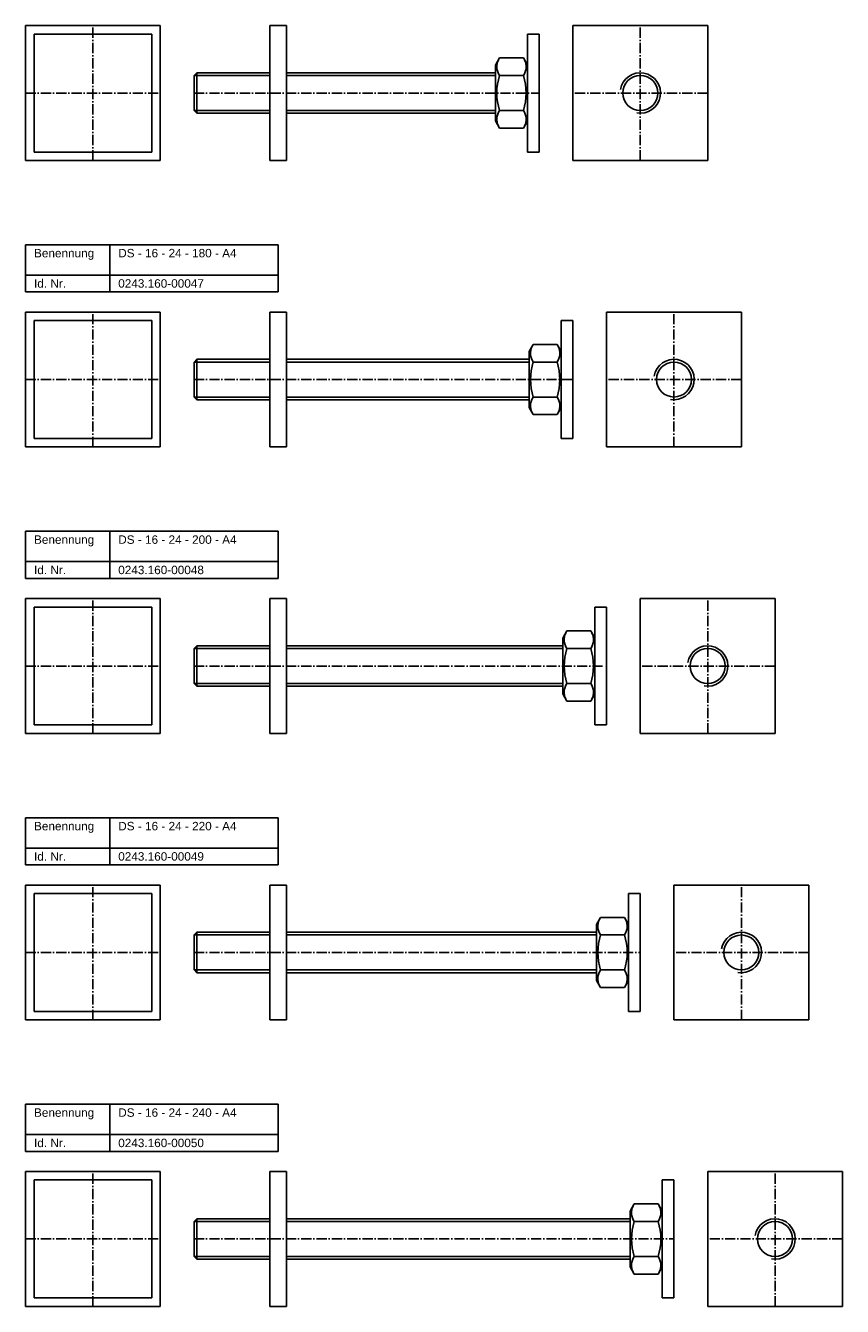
# Model space of a CAD drawing. Header units: millimetres. Extents: x 77 to 2399, y 1116 to 2936.
# Tile 6 of 8: x 1914 to 2399, y 1286 to 2046. Entities that reach past the tile are written whole.
import ezdxf

# ---------------------------------------------------------------- set-up
doc = ezdxf.new("R2010")
doc.units = ezdxf.units.MM
doc.header["$LTSCALE"] = 0.5
doc.linetypes.add('achse', pattern=[18, 12, -3, 0, -3])
doc.layers.add('HALFEN', color=2, linetype='CONTINUOUS')
doc.styles.add('ARIAL50', font='ARIAL.TTF', dxfattribs={"height": 5})

msp = doc.modelspace()

# ---------------------------------------------------------------- linework, layer by layer
at = {"layer": 'HALFEN'}
for p, q in [((1914.25, 2046.25), (1994.25, 2046.25)), ((1914.25, 1966.25), (1914.25, 2046.25)), ((1994.25, 2046.25), (1994.25, 1966.25)), ((2059.25, 2046.25), (2059.25, 1966.25)), ((2059.25, 2046.25), (2069.25, 2046.25)), ((2069.25, 1966.25), (2069.25, 2046.25)), ((2319.25, 2046.25), (2239.25, 2046.25)), ((2239.25, 2046.25), (2239.25, 1966.25)), ((2319.25, 1966.25), (2319.25, 2046.25)), ((1919.25, 2041.25), (1989.25, 2041.25)), ((1919.25, 2041.25), (1919.25, 1971.25)), ((1989.25, 2041.25), (1989.25, 1971.25)), ((2212.25, 1971.25), (2212.25, 2041.25)), ((2219.25, 2041.25), (2212.25, 2041.25)), ((2219.25, 1971.25), (2219.25, 2041.25)), ((2195.67, 2027.04), (2193.25, 2022.85)), ((2193.25, 1989.65), (2193.25, 2022.85)), ((2209.83, 2027.04), (2195.67, 2027.04)), ((2209.83, 2027.04), (2212.25, 2022.85)), ((2015.87, 2018.25), (2014.25, 2016.63)), ((2059.25, 2016.63), (2014.25, 2016.63)), ((2014.25, 1995.87), (2014.25, 2016.63)), ((2059.25, 2018.25), (2015.87, 2018.25)), ((2015.87, 1994.25), (2015.87, 2018.25)), ((2193.25, 2018.25), (2069.25, 2018.25)), ((2193.25, 2016.63), (2069.25, 2016.63)), ((2209.83, 2016.64), (2195.67, 2016.64)), ((2059.25, 1995.87), (2014.25, 1995.87)), ((2014.25, 1995.87), (2015.87, 1994.25)), ((2059.25, 1994.25), (2015.87, 1994.25)), ((2193.25, 1995.87), (2069.25, 1995.87)), ((2193.25, 1994.25), (2069.25, 1994.25)), ((2209.83, 1995.86), (2195.67, 1995.86)), ((2195.67, 1985.46), (2193.25, 1989.65)), ((2209.83, 1985.46), (2195.67, 1985.46)), ((2209.83, 1985.46), (2212.25, 1989.65)), ((1919.25, 1971.25), (1989.25, 1971.25)), ((2219.25, 1971.25), (2212.25, 1971.25)), ((1994.25, 1966.25), (1914.25, 1966.25)), ((2059.25, 1966.25), (2069.25, 1966.25)), ((2239.25, 1966.25), (2319.25, 1966.25)), ((1914.25, 1916.25), (2064.25, 1916.25)), ((1914.25, 1888.25), (1914.25, 1916.25)), ((1964.25, 1888.25), (1964.25, 1916.25)), ((2064.25, 1888.25), (2064.25, 1916.25)), ((1914.25, 1898.25), (2064.25, 1898.25)), ((1914.25, 1888.25), (2064.25, 1888.25)), ((1914.25, 1876.25), (1994.25, 1876.25)), ((1914.25, 1796.25), (1914.25, 1876.25)), ((1919.25, 1871.25), (1989.25, 1871.25)), ((1919.25, 1871.25), (1919.25, 1801.25)), ((1989.25, 1871.25), (1989.25, 1801.25)), ((1994.25, 1876.25), (1994.25, 1796.25)), ((2059.25, 1876.25), (2059.25, 1796.25)), ((2059.25, 1876.25), (2069.25, 1876.25)), ((2069.25, 1796.25), (2069.25, 1876.25)), ((2232.25, 1801.25), (2232.25, 1871.25)), ((2239.25, 1871.25), (2232.25, 1871.25)), ((2239.25, 1801.25), (2239.25, 1871.25)), ((2339.25, 1876.25), (2259.25, 1876.25)), ((2259.25, 1876.25), (2259.25, 1796.25)), ((2339.25, 1796.25), (2339.25, 1876.25)), ((2215.67, 1857.04), (2213.25, 1852.85)), ((2229.83, 1857.04), (2215.67, 1857.04)), ((2229.83, 1857.04), (2232.25, 1852.85)), ((2015.87, 1848.25), (2014.25, 1846.63)), ((2059.25, 1848.25), (2015.87, 1848.25)), ((2015.87, 1824.25), (2015.87, 1848.25)), ((2213.25, 1848.25), (2069.25, 1848.25)), ((2213.25, 1819.65), (2213.25, 1852.85)), ((2059.25, 1846.63), (2014.25, 1846.63)), ((2014.25, 1825.87), (2014.25, 1846.63)), ((2213.25, 1846.63), (2069.25, 1846.63)), ((2229.83, 1846.64), (2215.67, 1846.64)), ((2059.25, 1825.87), (2014.25, 1825.87)), ((2014.25, 1825.87), (2015.87, 1824.25)), ((2059.25, 1824.25), (2015.87, 1824.25)), ((2213.25, 1825.87), (2069.25, 1825.87)), ((2213.25, 1824.25), (2069.25, 1824.25)), ((2229.83, 1825.86), (2215.67, 1825.86)), ((2215.67, 1815.46), (2213.25, 1819.65)), ((2229.83, 1815.46), (2232.25, 1819.65)), ((2229.83, 1815.46), (2215.67, 1815.46)), ((1919.25, 1801.25), (1989.25, 1801.25)), ((2239.25, 1801.25), (2232.25, 1801.25)), ((1994.25, 1796.25), (1914.25, 1796.25)), ((2059.25, 1796.25), (2069.25, 1796.25)), ((2259.25, 1796.25), (2339.25, 1796.25)), ((1914.25, 1746.25), (2064.25, 1746.25)), ((1914.25, 1718.25), (1914.25, 1746.25)), ((1964.25, 1718.25), (1964.25, 1746.25)), ((2064.25, 1718.25), (2064.25, 1746.25)), ((1914.25, 1728.25), (2064.25, 1728.25)), ((1914.25, 1718.25), (2064.25, 1718.25)), ((1914.25, 1706.25), (1994.25, 1706.25)), ((1914.25, 1626.25), (1914.25, 1706.25)), ((1994.25, 1706.25), (1994.25, 1626.25)), ((2059.25, 1706.25), (2059.25, 1626.25)), ((2059.25, 1706.25), (2069.25, 1706.25)), ((2069.25, 1626.25), (2069.25, 1706.25)), ((2359.25, 1706.25), (2279.25, 1706.25)), ((2279.25, 1706.25), (2279.25, 1626.25)), ((2359.25, 1626.25), (2359.25, 1706.25)), ((1919.25, 1701.25), (1989.25, 1701.25)), ((1919.25, 1701.25), (1919.25, 1631.25)), ((1989.25, 1701.25), (1989.25, 1631.25)), ((2252.25, 1631.25), (2252.25, 1701.25)), ((2259.25, 1701.25), (2252.25, 1701.25)), ((2259.25, 1631.25), (2259.25, 1701.25)), ((2235.67, 1687.04), (2233.25, 1682.85)), ((2233.25, 1649.65), (2233.25, 1682.85)), ((2249.83, 1687.04), (2235.67, 1687.04)), ((2249.83, 1687.04), (2252.25, 1682.85)), ((2015.87, 1678.25), (2014.25, 1676.63)), ((2059.25, 1676.63), (2014.25, 1676.63)), ((2014.25, 1655.87), (2014.25, 1676.63)), ((2059.25, 1678.25), (2015.87, 1678.25)), ((2015.87, 1654.25), (2015.87, 1678.25)), ((2233.25, 1678.25), (2069.25, 1678.25)), ((2233.25, 1676.63), (2069.25, 1676.63)), ((2249.83, 1676.64), (2235.67, 1676.64)), ((2059.25, 1655.87), (2014.25, 1655.87)), ((2014.25, 1655.87), (2015.87, 1654.25)), ((2059.25, 1654.25), (2015.87, 1654.25)), ((2233.25, 1655.87), (2069.25, 1655.87)), ((2233.25, 1654.25), (2069.25, 1654.25)), ((2235.67, 1645.46), (2233.25, 1649.65)), ((2249.83, 1655.86), (2235.67, 1655.86)), ((2249.83, 1645.46), (2252.25, 1649.65)), ((2249.83, 1645.46), (2235.67, 1645.46)), ((1919.25, 1631.25), (1989.25, 1631.25)), ((2259.25, 1631.25), (2252.25, 1631.25)), ((1994.25, 1626.25), (1914.25, 1626.25)), ((2059.25, 1626.25), (2069.25, 1626.25)), ((2279.25, 1626.25), (2359.25, 1626.25)), ((1914.25, 1576.25), (2064.25, 1576.25)), ((1914.25, 1548.25), (1914.25, 1576.25)), ((1964.25, 1548.25), (1964.25, 1576.25)), ((2064.25, 1548.25), (2064.25, 1576.25)), ((1914.25, 1558.25), (2064.25, 1558.25)), ((1914.25, 1548.25), (2064.25, 1548.25)), ((1914.25, 1536.25), (1994.25, 1536.25)), ((1914.25, 1456.25), (1914.25, 1536.25)), ((1994.25, 1536.25), (1994.25, 1456.25)), ((2059.25, 1536.25), (2059.25, 1456.25)), ((2059.25, 1536.25), (2069.25, 1536.25)), ((2069.25, 1456.25), (2069.25, 1536.25)), ((2379.25, 1536.25), (2299.25, 1536.25)), ((2299.25, 1536.25), (2299.25, 1456.25)), ((2379.25, 1456.25), (2379.25, 1536.25)), ((1919.25, 1531.25), (1989.25, 1531.25)), ((1919.25, 1531.25), (1919.25, 1461.25)), ((1989.25, 1531.25), (1989.25, 1461.25)), ((2272.25, 1461.25), (2272.25, 1531.25)), ((2279.25, 1531.25), (2272.25, 1531.25)), ((2279.25, 1461.25), (2279.25, 1531.25)), ((2255.67, 1517.04), (2253.25, 1512.85)), ((2253.25, 1479.65), (2253.25, 1512.85)), ((2269.83, 1517.04), (2255.67, 1517.04)), ((2269.83, 1517.04), (2272.25, 1512.85)), ((2015.87, 1508.25), (2014.25, 1506.63)), ((2059.25, 1506.63), (2014.25, 1506.63)), ((2014.25, 1485.87), (2014.25, 1506.63)), ((2059.25, 1508.25), (2015.87, 1508.25)), ((2015.87, 1484.25), (2015.87, 1508.25)), ((2253.25, 1508.25), (2069.25, 1508.25)), ((2253.25, 1506.63), (2069.25, 1506.63)), ((2269.83, 1506.64), (2255.67, 1506.64)), ((2059.25, 1485.87), (2014.25, 1485.87)), ((2014.25, 1485.87), (2015.87, 1484.25)), ((2059.25, 1484.25), (2015.87, 1484.25)), ((2253.25, 1485.87), (2069.25, 1485.87)), ((2253.25, 1484.25), (2069.25, 1484.25)), ((2269.83, 1485.86), (2255.67, 1485.86)), ((2255.67, 1475.46), (2253.25, 1479.65)), ((2269.83, 1475.46), (2255.67, 1475.46)), ((2269.83, 1475.46), (2272.25, 1479.65)), ((1919.25, 1461.25), (1989.25, 1461.25)), ((2279.25, 1461.25), (2272.25, 1461.25)), ((1994.25, 1456.25), (1914.25, 1456.25)), ((2059.25, 1456.25), (2069.25, 1456.25)), ((2299.25, 1456.25), (2379.25, 1456.25)), ((1914.25, 1406.25), (2064.25, 1406.25)), ((1914.25, 1378.25), (1914.25, 1406.25)), ((1964.25, 1378.25), (1964.25, 1406.25)), ((2064.25, 1378.25), (2064.25, 1406.25)), ((1914.25, 1388.25), (2064.25, 1388.25)), ((1914.25, 1378.25), (2064.25, 1378.25)), ((1914.25, 1366.25), (1994.25, 1366.25)), ((1914.25, 1286.25), (1914.25, 1366.25)), ((1919.25, 1361.25), (1989.25, 1361.25)), ((1919.25, 1361.25), (1919.25, 1291.25)), ((1989.25, 1361.25), (1989.25, 1291.25)), ((1994.25, 1366.25), (1994.25, 1286.25)), ((2059.25, 1366.25), (2059.25, 1286.25)), ((2059.25, 1366.25), (2069.25, 1366.25)), ((2069.25, 1286.25), (2069.25, 1366.25)), ((2292.25, 1291.25), (2292.25, 1361.25)), ((2299.25, 1361.25), (2292.25, 1361.25)), ((2299.25, 1291.25), (2299.25, 1361.25)), ((2399.25, 1366.25), (2319.25, 1366.25)), ((2319.25, 1366.25), (2319.25, 1286.25)), ((2399.25, 1286.25), (2399.25, 1366.25)), ((2275.67, 1347.04), (2273.25, 1342.85)), ((2289.83, 1347.04), (2275.67, 1347.04)), ((2289.83, 1347.04), (2292.25, 1342.85)), ((2015.87, 1338.25), (2014.25, 1336.63)), ((2059.25, 1338.25), (2015.87, 1338.25)), ((2015.87, 1314.25), (2015.87, 1338.25)), ((2273.25, 1338.25), (2069.25, 1338.25)), ((2273.25, 1309.65), (2273.25, 1342.85)), ((2059.25, 1336.63), (2014.25, 1336.63)), ((2014.25, 1315.87), (2014.25, 1336.63)), ((2273.25, 1336.63), (2069.25, 1336.63)), ((2289.83, 1336.64), (2275.67, 1336.64)), ((2059.25, 1315.87), (2014.25, 1315.87)), ((2014.25, 1315.87), (2015.87, 1314.25)), ((2273.25, 1315.87), (2069.25, 1315.87)), ((2289.83, 1315.86), (2275.67, 1315.86)), ((2059.25, 1314.25), (2015.87, 1314.25)), ((2273.25, 1314.25), (2069.25, 1314.25)), ((2275.67, 1305.46), (2273.25, 1309.65)), ((2289.83, 1305.46), (2292.25, 1309.65)), ((2289.83, 1305.46), (2275.67, 1305.46)), ((1994.25, 1286.25), (1914.25, 1286.25)), ((1919.25, 1291.25), (1989.25, 1291.25)), ((2059.25, 1286.25), (2069.25, 1286.25)), ((2299.25, 1291.25), (2292.25, 1291.25)), ((2319.25, 1286.25), (2399.25, 1286.25))]:
    msp.add_line(p, q, dxfattribs=at)
at = {"layer": 'HALFEN', "color": 1, "linetype": 'achse'}
for p, q in [((1954.25, 1966.25), (1954.25, 2046.25)), ((2279.25, 1966.25), (2279.25, 2046.25)), ((1914.25, 2006.25), (1994.25, 2006.25)), ((2014.25, 2006.25), (2219.25, 2006.25)), ((2319.25, 2006.25), (2239.25, 2006.25)), ((1954.25, 1796.25), (1954.25, 1876.25)), ((2299.25, 1796.25), (2299.25, 1876.25)), ((1914.25, 1836.25), (1994.25, 1836.25)), ((2014.25, 1836.25), (2239.25, 1836.25)), ((2339.25, 1836.25), (2259.25, 1836.25)), ((1954.25, 1626.25), (1954.25, 1706.25)), ((2319.25, 1626.25), (2319.25, 1706.25)), ((1914.25, 1666.25), (1994.25, 1666.25)), ((2014.25, 1666.25), (2259.25, 1666.25)), ((2359.25, 1666.25), (2279.25, 1666.25)), ((1954.25, 1456.25), (1954.25, 1536.25)), ((2339.25, 1456.25), (2339.25, 1536.25)), ((1914.25, 1496.25), (1994.25, 1496.25)), ((2014.25, 1496.25), (2279.25, 1496.25)), ((2379.25, 1496.25), (2299.25, 1496.25)), ((1954.25, 1286.25), (1954.25, 1366.25)), ((2359.25, 1286.25), (2359.25, 1366.25)), ((1914.25, 1326.25), (1994.25, 1326.25)), ((2014.25, 1326.25), (2299.25, 1326.25)), ((2399.25, 1326.25), (2319.25, 1326.25))]:
    msp.add_line(p, q, dxfattribs=at)
at = {"layer": 'HALFEN'}
for centre in [(2279.25, 2006.25), (2299.25, 1836.25), (2319.25, 1666.25), (2339.25, 1496.25), (2359.25, 1326.25)]:
    msp.add_circle(centre, 10.38, dxfattribs=at)
for centre, radius, start, end in [((2203.25, 2021.84), 9.19, 154.43847, 214.43847), ((2202.25, 2021.84), 9.19, 325.56153, 25.56153), ((2228.4, 2006.25), 34.35, 162.38303, 197.61697), ((2177.1, 2006.25), 34.35, 342.38303, 17.61697), ((2203.25, 1990.66), 9.19, 145.56153, 205.56153), ((2202.25, 1990.66), 9.19, 334.43847, 34.43847), ((2223.25, 1851.84), 9.19, 154.43847, 214.43847), ((2222.25, 1851.84), 9.19, 325.56153, 25.56153), ((2248.4, 1836.25), 34.35, 162.38303, 197.61697), ((2197.1, 1836.25), 34.35, 342.38303, 17.61697), ((2223.25, 1820.66), 9.19, 145.56153, 205.56153), ((2222.25, 1820.66), 9.19, 334.43847, 34.43847), ((2243.25, 1681.84), 9.19, 154.43847, 214.43847), ((2242.25, 1681.84), 9.19, 325.56153, 25.56153), ((2268.4, 1666.25), 34.35, 162.38303, 197.61697), ((2217.1, 1666.25), 34.35, 342.38303, 17.61697), ((2243.25, 1650.66), 9.19, 145.56153, 205.56153), ((2242.25, 1650.66), 9.19, 334.43847, 34.43847), ((2263.25, 1511.84), 9.19, 154.43847, 214.43847), ((2262.25, 1511.84), 9.19, 325.56153, 25.56153), ((2288.4, 1496.25), 34.35, 162.38303, 197.61697), ((2237.1, 1496.25), 34.35, 342.38303, 17.61697), ((2263.25, 1480.66), 9.19, 145.56153, 205.56153), ((2262.25, 1480.66), 9.19, 334.43847, 34.43847), ((2283.25, 1341.84), 9.19, 154.43847, 214.43847), ((2282.25, 1341.84), 9.19, 325.56153, 25.56153), ((2308.4, 1326.25), 34.35, 162.38303, 197.61697), ((2257.1, 1326.25), 34.35, 342.38303, 17.61697), ((2283.25, 1310.66), 9.19, 145.56153, 205.56153), ((2282.25, 1310.66), 9.19, 334.43847, 34.43847)]:
    msp.add_arc(centre, radius, start, end, dxfattribs=at)
at = {"layer": 'HALFEN', "color": 1}
for centre in [(2279.25, 2006.25), (2299.25, 1836.25), (2319.25, 1666.25), (2339.25, 1496.25), (2359.25, 1326.25)]:
    msp.add_arc(centre, 12, 260, 170, dxfattribs=at)

# ---------------------------------------------------------------- texts
at = {"layer": 'HALFEN', "style": 'ARIAL50'}
for s, p in [('Benennung', (1919.25, 1908.75)), ('DS - 16 - 24 - 180 - A4', (1969.25, 1908.75)), ('Id. Nr.', (1919.25, 1890.75)), ('0243.160-00047', (1969.25, 1890.75)), ('Benennung', (1919.25, 1738.75)), ('DS - 16 - 24 - 200 - A4', (1969.25, 1738.75)), ('Id. Nr.', (1919.25, 1720.75)), ('0243.160-00048', (1969.25, 1720.75)), ('Benennung', (1919.25, 1568.75)), ('DS - 16 - 24 - 220 - A4', (1969.25, 1568.75)), ('Id. Nr.', (1919.25, 1550.75)), ('0243.160-00049', (1969.25, 1550.75)), ('Benennung', (1919.25, 1398.75)), ('DS - 16 - 24 - 240 - A4', (1969.25, 1398.75)), ('Id. Nr.', (1919.25, 1380.75)), ('0243.160-00050', (1969.25, 1380.75))]:
    msp.add_text(s, height=5, dxfattribs=at).set_placement(p)

doc.saveas('drawing.dxf')
